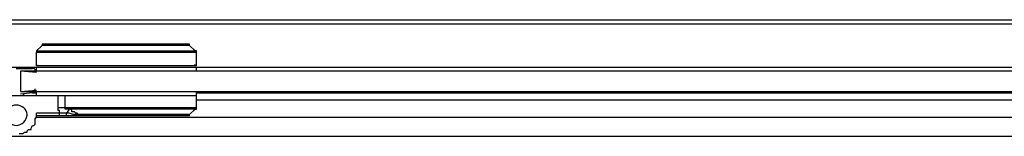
# Model space of a CAD drawing. Header units: millimetres. Extents: x 3883.33 to 3884.47, y 1890 to 1890.07.
# Tile 2 of 8: x 3883.8544 to 3884.1622, y 1890.0134 to 1890.0498. Entities that reach past the tile are written whole.
import ezdxf

# ---------------------------------------------------------------- set-up
doc = ezdxf.new("R2010")
doc.units = ezdxf.units.MM
doc.layers.add('SANINDUSA', color=3, linetype='Continuous')

msp = doc.modelspace()

# ---------------------------------------------------------------- linework, layer by layer
at = {"layer": 'SANINDUSA'}
for points in [[(3883.83261, 1890.04982), (3883.83261, 1890.04982), (3884.38119, 1890.04982), (3884.38119, 1890.04982)], [(3883.83345, 1890.04855), (3883.83345, 1890.04855), (3884.38119, 1890.04855), (3884.38119, 1890.04855)], [(3883.8597, 1890.04009), (3883.8597, 1890.04009), (3883.86139, 1890.04178), (3883.86139, 1890.04178)], [(3883.8597, 1890.04009), (3883.8597, 1890.04009), (3883.90922, 1890.04009), (3883.90922, 1890.04009)], [(3883.8597, 1890.04009), (3883.8597, 1890.04009), (3883.8597, 1890.03966), (3883.8597, 1890.03966)], [(3883.86181, 1890.04221), (3883.86181, 1890.04221), (3883.86139, 1890.04221), (3883.86139, 1890.04221)], [(3883.86139, 1890.04221), (3883.86139, 1890.04221), (3883.86139, 1890.04178), (3883.86139, 1890.04178)], [(3883.90753, 1890.04178), (3883.90753, 1890.04178), (3883.86139, 1890.04178), (3883.86139, 1890.04178)], [(3883.90753, 1890.04221), (3883.90753, 1890.04221), (3883.86181, 1890.04221), (3883.86181, 1890.04221)], [(3883.90753, 1890.04178), (3883.90753, 1890.04178), (3883.90753, 1890.04221), (3883.90753, 1890.04221)], [(3883.90922, 1890.04009), (3883.90922, 1890.04009), (3883.90753, 1890.04178), (3883.90753, 1890.04178)], [(3883.90965, 1890.04009), (3883.90965, 1890.04009), (3883.90922, 1890.04009), (3883.90922, 1890.04009)], [(3883.90965, 1890.03966), (3883.90965, 1890.03966), (3883.90965, 1890.04009), (3883.90965, 1890.04009)], [(3883.8597, 1890.03966), (3883.8597, 1890.03966), (3883.90965, 1890.03966), (3883.90965, 1890.03966)], [(3883.8597, 1890.03543), (3883.8597, 1890.03543), (3883.8597, 1890.03966), (3883.8597, 1890.03966)], [(3883.90965, 1890.03543), (3883.90965, 1890.03543), (3883.90965, 1890.03966), (3883.90965, 1890.03966)], [(3883.84785, 1890.03501), (3883.84785, 1890.03501), (3883.8597, 1890.03501), (3883.8597, 1890.03501)], [(3883.85335, 1890.03459), (3883.85335, 1890.03459), (3883.85843, 1890.03459), (3883.85843, 1890.03459)], [(3884.38119, 1890.03374), (3884.38119, 1890.03374), (3883.85462, 1890.03374), (3883.85462, 1890.03374)], [(3883.8597, 1890.03332), (3883.8597, 1890.03332), (3883.85462, 1890.03374), (3883.85462, 1890.03374)], [(3883.85462, 1890.03374), (3883.85462, 1890.03374), (3883.85462, 1890.02739), (3883.85462, 1890.02739)], [(3883.8597, 1890.03586), (3883.8597, 1890.03586), (3883.8597, 1890.03543), (3883.8597, 1890.03543)], [(3883.90965, 1890.03543), (3883.90965, 1890.03543), (3883.8597, 1890.03543), (3883.8597, 1890.03543)], [(3883.8597, 1890.03501), (3883.8597, 1890.03501), (3883.90965, 1890.03501), (3883.90965, 1890.03501)], [(3883.8597, 1890.03374), (3883.8597, 1890.03374), (3883.8597, 1890.03501), (3883.8597, 1890.03501)], [(3883.9088, 1890.03543), (3883.9088, 1890.03543), (3883.90922, 1890.03586), (3883.90922, 1890.03586)], [(3883.90965, 1890.03501), (3883.90965, 1890.03501), (3884.38119, 1890.03501), (3884.38119, 1890.03501)], [(3883.90965, 1890.03374), (3883.90965, 1890.03374), (3883.90965, 1890.03501), (3883.90965, 1890.03501)], [(3883.85462, 1890.02739), (3883.85462, 1890.02739), (3883.8597, 1890.02781), (3883.8597, 1890.02781)], [(3883.85843, 1890.02739), (3883.85885, 1890.02739), (3883.85927, 1890.02781), (3883.85927, 1890.02824)], [(3883.79747, 1890.02612), (3883.79747, 1890.02612), (3883.90965, 1890.02612), (3883.90965, 1890.02612)], [(3883.85462, 1890.02739), (3883.85462, 1890.02739), (3884.38119, 1890.02739), (3884.38119, 1890.02739)], [(3883.85843, 1890.02697), (3883.85843, 1890.02697), (3883.85462, 1890.02654), (3883.85462, 1890.02654)], [(3883.85547, 1890.02654), (3883.85547, 1890.02654), (3883.85589, 1890.02612), (3883.85589, 1890.02612)], [(3883.85843, 1890.02697), (3883.85843, 1890.02697), (3883.8597, 1890.02697), (3883.8597, 1890.02697)], [(3883.8597, 1890.02612), (3883.8597, 1890.02612), (3883.8597, 1890.02739), (3883.8597, 1890.02739)], [(3883.86647, 1890.02231), (3883.86647, 1890.02231), (3883.86647, 1890.02612), (3883.86647, 1890.02612)], [(3883.86859, 1890.02231), (3883.86859, 1890.02231), (3883.86859, 1890.02612), (3883.86859, 1890.02612)], [(3883.90965, 1890.02231), (3883.90965, 1890.02231), (3883.90965, 1890.02739), (3883.90965, 1890.02739)], [(3883.90965, 1890.02697), (3883.90965, 1890.02697), (3884.38119, 1890.02697), (3884.38119, 1890.02697)], [(3883.90965, 1890.02485), (3883.90965, 1890.02485), (3884.38119, 1890.02485), (3884.38119, 1890.02485)], [(3883.90965, 1890.02485), (3883.90965, 1890.02485), (3884.38119, 1890.02485), (3884.38119, 1890.02485)], [(3883.90965, 1890.02231), (3883.90965, 1890.02231), (3883.86647, 1890.02231), (3883.86647, 1890.02231)], [(3883.86986, 1890.02189), (3883.86986, 1890.02189), (3883.86901, 1890.02062), (3883.86901, 1890.02062)], [(3883.90922, 1890.02189), (3883.90922, 1890.02189), (3883.86986, 1890.02189), (3883.86986, 1890.02189)], [(3883.90753, 1890.02019), (3883.90753, 1890.02019), (3883.90922, 1890.02189), (3883.90922, 1890.02189)], [(3883.90922, 1890.02189), (3883.90922, 1890.02189), (3883.90965, 1890.02189), (3883.90965, 1890.02189)], [(3883.90965, 1890.02189), (3883.90965, 1890.02189), (3883.90965, 1890.02231), (3883.90965, 1890.02231)], [(3883.85674, 1890.01977), (3883.85674, 1890.01977), (3883.85674, 1890.02019), (3883.85674, 1890.02019)], [(3883.85927, 1890.01892), (3883.85927, 1890.01892), (3883.8597, 1890.01935), (3883.8597, 1890.01935)], [(3883.85927, 1890.0185), (3883.85927, 1890.0185), (3883.85927, 1890.01892), (3883.85927, 1890.01892)], [(3883.85927, 1890.01808), (3883.85927, 1890.01808), (3883.85927, 1890.0185), (3883.85927, 1890.0185)], [(3883.86689, 1890.02062), (3883.86689, 1890.02062), (3883.8597, 1890.02062), (3883.8597, 1890.02062)], [(3883.8597, 1890.01977), (3883.8597, 1890.01977), (3883.8597, 1890.02062), (3883.8597, 1890.02062)], [(3883.90753, 1890.01977), (3883.90753, 1890.01977), (3883.8597, 1890.01977), (3883.8597, 1890.01977)], [(3883.8597, 1890.01935), (3883.8597, 1890.01935), (3883.8597, 1890.01977), (3883.8597, 1890.01977)], [(3883.8597, 1890.01935), (3883.8597, 1890.01935), (3884.38204, 1890.01935), (3884.38204, 1890.01935)], [(3883.86689, 1890.01977), (3883.86689, 1890.01977), (3883.86689, 1890.02062), (3883.86689, 1890.02062)], [(3883.86816, 1890.02062), (3883.86816, 1890.02062), (3883.86774, 1890.02062), (3883.86774, 1890.02062)], [(3883.86986, 1890.02062), (3883.86986, 1890.02062), (3883.86901, 1890.02062), (3883.86901, 1890.02062)], [(3883.86901, 1890.01977), (3883.86901, 1890.01977), (3883.86901, 1890.02062), (3883.86901, 1890.02062)], [(3883.87113, 1890.02019), (3883.87113, 1890.02019), (3883.86986, 1890.02062), (3883.86986, 1890.02062)], [(3883.87282, 1890.02019), (3883.87282, 1890.02019), (3883.87113, 1890.02019), (3883.87113, 1890.02019)], [(3883.87282, 1890.01977), (3883.87282, 1890.01977), (3883.87282, 1890.02019), (3883.87282, 1890.02019)], [(3883.90753, 1890.02019), (3883.90753, 1890.02019), (3883.87282, 1890.02019), (3883.87282, 1890.02019)], [(3883.90753, 1890.01977), (3883.90753, 1890.01977), (3883.90753, 1890.02019), (3883.90753, 1890.02019)], [(3883.85674, 1890.01511), (3883.85674, 1890.01511), (3883.85716, 1890.01554), (3883.85716, 1890.01554)], [(3883.85674, 1890.01469), (3883.85674, 1890.01469), (3883.85674, 1890.01511), (3883.85674, 1890.01511)], [(3883.85716, 1890.01554), (3883.85716, 1890.01554), (3883.858, 1890.01554), (3883.858, 1890.01554)], [(3883.858, 1890.01596), (3883.858, 1890.01596), (3883.85843, 1890.01681), (3883.85843, 1890.01681)], [(3883.858, 1890.01554), (3883.858, 1890.01554), (3883.858, 1890.01596), (3883.858, 1890.01596)], [(3883.85843, 1890.01681), (3883.85843, 1890.01681), (3883.85885, 1890.01681), (3883.85885, 1890.01681)], [(3883.85885, 1890.01681), (3883.85885, 1890.01681), (3883.85927, 1890.01723), (3883.85927, 1890.01723)], [(3883.85927, 1890.01723), (3883.85927, 1890.01723), (3883.85927, 1890.01808), (3883.85927, 1890.01808)], [(3883.40974, 1890.01342), (3883.40974, 1890.01342), (3884.38204, 1890.01342), (3884.38204, 1890.01342)], [(3883.8542, 1890.01427), (3883.8542, 1890.01427), (3883.85462, 1890.01427), (3883.85462, 1890.01427)], [(3883.85462, 1890.01427), (3883.85462, 1890.01427), (3883.85504, 1890.01427), (3883.85504, 1890.01427)], [(3883.85504, 1890.01427), (3883.85504, 1890.01427), (3883.85547, 1890.01427), (3883.85547, 1890.01427)], [(3883.85547, 1890.01427), (3883.85547, 1890.01427), (3883.85589, 1890.01469), (3883.85589, 1890.01469)], [(3883.85589, 1890.01469), (3883.85589, 1890.01469), (3883.85674, 1890.01469), (3883.85674, 1890.01469)]]:
    msp.add_open_spline(points, degree=3, dxfattribs=at)
for points, knots in [([(3883.85885, 1890.03374), (3883.85927, 1890.03374), (3883.85927, 1890.03374), (3883.85927, 1890.03374), (3883.85927, 1890.03374), (3883.85927, 1890.03459), (3883.85885, 1890.03459), (3883.85843, 1890.03459)], [0, 0, 0, 0, 0.5, 0.5, 0.5, 0.5, 1, 1, 1, 1]), ([(3883.85674, 1890.02019), (3883.85674, 1890.0185), (3883.85504, 1890.01681), (3883.85335, 1890.01681), (3883.85335, 1890.01681), (3883.85166, 1890.01681), (3883.85039, 1890.0185), (3883.85039, 1890.02019), (3883.85039, 1890.02019), (3883.85039, 1890.02189), (3883.85166, 1890.02316), (3883.85335, 1890.02316), (3883.85335, 1890.02316), (3883.85504, 1890.02316), (3883.85674, 1890.02189), (3883.85674, 1890.02019)], [0, 0, 0, 0, 0.25, 0.25, 0.25, 0.25, 0.5, 0.5, 0.5, 0.5, 0.75, 0.75, 0.75, 0.75, 1, 1, 1, 1]), ([(3883.86689, 1890.02062), (3883.86689, 1890.02062), (3883.86689, 1890.02146), (3883.86689, 1890.02146), (3883.86689, 1890.02146), (3883.86689, 1890.02146), (3883.86647, 1890.02146), (3883.86647, 1890.02146), (3883.86647, 1890.02146), (3883.86647, 1890.02146), (3883.86647, 1890.02231), (3883.86647, 1890.02231)], [0, 0, 0, 0, 0.333333, 0.333333, 0.333333, 0.333333, 0.666667, 0.666667, 0.666667, 0.666667, 1, 1, 1, 1]), ([(3883.86986, 1890.02189), (3883.86986, 1890.02189), (3883.86943, 1890.02189), (3883.86943, 1890.02189), (3883.86943, 1890.02189), (3883.86943, 1890.02189), (3883.86901, 1890.02189), (3883.86901, 1890.02189), (3883.86901, 1890.02189), (3883.86901, 1890.02189), (3883.86859, 1890.02189), (3883.86859, 1890.02189), (3883.86859, 1890.02189), (3883.86859, 1890.02189), (3883.86859, 1890.02231), (3883.86859, 1890.02231)], [0, 0, 0, 0, 0.25, 0.25, 0.25, 0.25, 0.5, 0.5, 0.5, 0.5, 0.75, 0.75, 0.75, 0.75, 1, 1, 1, 1]), ([(3883.87282, 1890.02019), (3883.87282, 1890.02019), (3883.8724, 1890.02062), (3883.8724, 1890.02062), (3883.8724, 1890.02062), (3883.8724, 1890.02062), (3883.87197, 1890.02062), (3883.87197, 1890.02062), (3883.87197, 1890.02062), (3883.87197, 1890.02062), (3883.87155, 1890.02104), (3883.87155, 1890.02104), (3883.87155, 1890.02104), (3883.87155, 1890.02104), (3883.8707, 1890.02104), (3883.8707, 1890.02104), (3883.8707, 1890.02104), (3883.8707, 1890.02104), (3883.8707, 1890.02146), (3883.8707, 1890.02146), (3883.8707, 1890.02146), (3883.8707, 1890.02146), (3883.87028, 1890.02189), (3883.87028, 1890.02189), (3883.87028, 1890.02189), (3883.87028, 1890.02189), (3883.86986, 1890.02189), (3883.86986, 1890.02189)], [0, 0, 0, 0, 0.142857, 0.142857, 0.142857, 0.142857, 0.285714, 0.285714, 0.285714, 0.285714, 0.428571, 0.428571, 0.428571, 0.428571, 0.571429, 0.571429, 0.571429, 0.571429, 0.714286, 0.714286, 0.714286, 0.714286, 0.857143, 0.857143, 0.857143, 0.857143, 1, 1, 1, 1]), ([(3883.86774, 1890.02062), (3883.86774, 1890.02062), (3883.86732, 1890.02062), (3883.86732, 1890.02062), (3883.86732, 1890.02062), (3883.86732, 1890.02062), (3883.86689, 1890.02062), (3883.86689, 1890.02062)], [0, 0, 0, 0, 0.5, 0.5, 0.5, 0.5, 1, 1, 1, 1]), ([(3883.86901, 1890.02062), (3883.86901, 1890.02062), (3883.86859, 1890.02062), (3883.86859, 1890.02062), (3883.86859, 1890.02062), (3883.86859, 1890.02062), (3883.86816, 1890.02062), (3883.86816, 1890.02062)], [0, 0, 0, 0, 0.5, 0.5, 0.5, 0.5, 1, 1, 1, 1])]:
    msp.add_open_spline(points, degree=3, knots=knots, dxfattribs=at)

doc.saveas('drawing.dxf')
